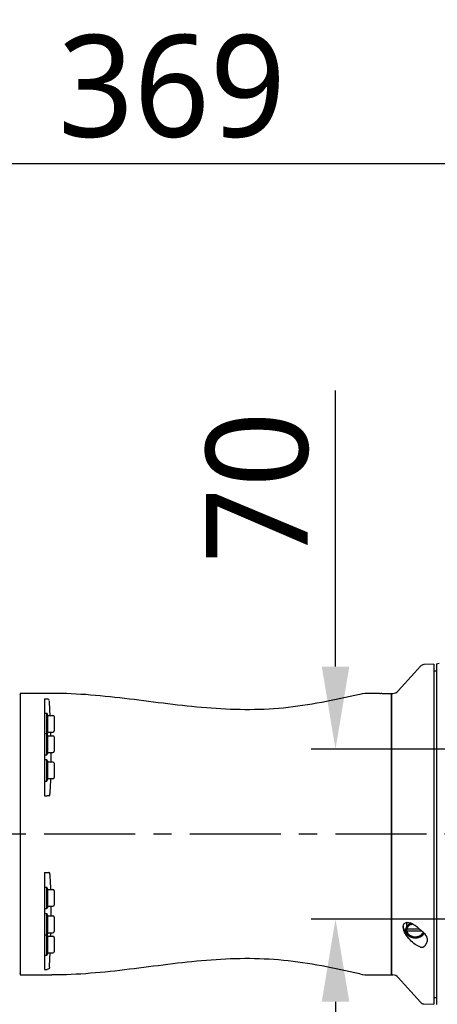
# Model space of a CAD drawing. Header units: millimetres. Extents: x 7426 to 8300, y 124 to 421.
# Tile 42 of 130: x 8011.55 to 8020.15, y 175.54 to 195.82. Entities that reach past the tile are written whole.
import ezdxf
from ezdxf import colors
from ezdxf.entities.mleader import LeaderData, LeaderLine
from ezdxf.math import Vec2, Vec3

# ---------------------------------------------------------------- set-up
doc = ezdxf.new("R2010")
doc.units = ezdxf.units.MM
doc.linetypes.add('BANKLINE1', pattern=[5.5, 4, -1.5])
doc.linetypes.add('CENTER', pattern=[0.6, 0.375, -0.075, 0.075, -0.075])
for name, color, linetype in [('00_COMPONENTS', 7, 'BANKLINE1'), ('DIM', 7, 'Continuous'), ('外形图', 7, 'Continuous')]:
    doc.layers.add(name, color=color, linetype=linetype)
doc.styles.add('微软雅黑', font='msyh.ttc')
doc.dimstyles.new('尺寸标注_1_20比例', dxfattribs={"dimtxt": 2.1, "dimasz": 1.7, "dimexe": 0.5, "dimexo": 0.4, "dimgap": 0.5, "dimtad": 1, "dimdec": 1, "dimlfac": 20, "dimdsep": 46, "dimtxsty": '微软雅黑', "dimcen": 0.09, "dimadec": 0, "dimazin": 0, "dimtp": 0.01, "dimtm": 0.01, "dimtfac": 1, "dimtdec": 1, "dimtofl": 0, "dimtmove": 0, "dimatfit": 3, "dimfxl": 1, "dimtolj": 1, "dimarcsym": 0})

# ---------------------------------------------------------------- blocks, each defined once
blk = doc.blocks.new('*D1478')
at = {"layer": 'Defpoints', "color": 0}
for p in [(8023.302, 180.792), (8018.053, 177.292), (8023.302, 177.292)]:
    blk.add_point(p, dxfattribs=at)
at = {"layer": '外形图', "color": 0, "linetype": 'Continuous', "lineweight": -2}
for p, q in [((8018.053, 182.492), (8018.053, 188.178)), ((8022.902, 180.792), (8017.553, 180.792)), ((8022.902, 177.292), (8017.553, 177.292)), ((8018.053, 175.592), (8018.053, 173.892))]:
    blk.add_line(p, q, dxfattribs=at)
at = {"layer": '外形图', "color": 0}
for points in [[(8017.77, 182.492), (8018.337, 182.492), (8018.053, 180.792)], [(8018.337, 175.592), (8017.77, 175.592), (8018.053, 177.292)]]:
    blk.add_solid(points, dxfattribs=at)
at = {"layer": '外形图', "color": 0, "insert": (8015.383, 186.185), "char_height": 2.1, "attachment_point": 2, "rotation": 90, "style": '微软雅黑'}
blk.add_mtext('\\A1;70', dxfattribs=at)
blk = doc.blocks.new('*D1512')
at = {"layer": 'Defpoints', "color": 0}
for p in [(8023.907, 192.853), (8023.907, 180.792), (8005.457, 180.292)]:
    blk.add_point(p, dxfattribs=at)
at = {"layer": 'DIM', "color": 0, "linetype": 'ByBlock', "lineweight": -2, "ltscale": 20}
for p, q in [((8005.457, 180.692), (8005.457, 193.353)), ((8023.907, 181.192), (8023.907, 193.353)), ((8007.157, 192.853), (8022.207, 192.853))]:
    blk.add_line(p, q, dxfattribs=at)
at = {"layer": 'DIM', "color": 0}
for points in [[(8007.157, 193.136), (8007.157, 192.57), (8005.457, 192.853)], [(8022.207, 192.57), (8022.207, 193.136), (8023.907, 192.853)]]:
    blk.add_solid(points, dxfattribs=at)
at = {"layer": 'DIM', "color": 0, "insert": (8014.682, 194.438), "char_height": 2.1, "attachment_point": 5, "style": '微软雅黑'}
blk.add_mtext('\\A1;\\A1;369', dxfattribs=at)

msp = doc.modelspace()

# ---------------------------------------------------------------- linework, layer by layer
at = {"layer": '00_COMPONENTS', "linetype": 'CENTER', "ltscale": 5}
msp.add_line((8046.926, 179.0415), (7985.7152, 179.0415), dxfattribs=at)
at = {"layer": '外形图', "linetype": 'Continuous'}
for p, q in [((8020.0822, 182.5404), (8019.8752, 182.535)), ((8020.0822, 182.5404), (8020.0822, 175.5418)), ((8020.1322, 182.5494), (8020.1902, 182.5668)), ((8020.1322, 182.5494), (8020.1322, 175.5342)), ((8019.3438, 181.9916), (8019.6809, 182.3668)), ((8019.6809, 182.3668), (8019.6822, 182.3668)), ((8019.8035, 182.5018), (8019.6822, 182.3668)), ((8020.0822, 182.4028), (8020.1322, 182.4028)), ((8011.5571, 181.9168), (8011.546, 181.9248)), ((8011.5571, 181.9418), (8011.5571, 176.1418)), ((8012.2071, 181.9418), (8011.5571, 181.9418)), ((8018.9572, 181.9418), (8018.7648, 181.9418)), ((8018.9658, 181.9417), (8018.9639, 181.9417)), ((8018.9639, 181.9417), (8018.9701, 181.9416)), ((8019.0072, 181.9414), (8018.9816, 181.9415)), ((8019.0072, 181.9414), (8019.2072, 181.9414)), ((8019.2072, 181.9418), (8019.2322, 181.9418)), ((8019.2072, 176.1418), (8019.2072, 181.9418)), ((8019.2072, 181.9414), (8019.2072, 176.1418)), ((8012.0571, 181.832), (8012.0571, 179.8324)), ((8012.0571, 181.832), (8012.1096, 181.832)), ((8012.0571, 181.5351), (8012.1071, 181.5351)), ((8012.1071, 180.678), (8012.1071, 181.5351)), ((8012.1244, 181.4876), (8012.1107, 181.5253)), ((8012.1244, 181.1426), (8012.1244, 181.4876)), ((8012.1244, 181.4876), (8012.2296, 181.4876)), ((8012.2546, 181.4626), (8012.2546, 181.1676)), ((8012.0571, 181.118), (8012.1071, 181.118)), ((8012.1244, 181.0705), (8012.1107, 181.1081)), ((8012.1244, 181.1426), (8012.1113, 181.1066)), ((8012.1244, 181.1426), (8012.2296, 181.1426)), ((8012.1244, 180.7255), (8012.1244, 181.0705)), ((8012.1244, 181.0705), (8012.2296, 181.0705)), ((8012.2546, 181.0455), (8012.2546, 180.7505)), ((8012.1244, 180.7255), (8012.1107, 180.6878)), ((8012.1244, 180.7255), (8012.2296, 180.7255)), ((8012.1872, 180.7255), (8012.1872, 180.5268)), ((8012.0571, 180.678), (8012.1071, 180.678)), ((8012.1071, 180.5743), (8012.0571, 180.5743)), ((8012.1071, 180.1343), (8012.1071, 180.5743)), ((8012.1107, 180.5644), (8012.1244, 180.5268)), ((8012.1244, 180.1818), (8012.1244, 180.5268)), ((8012.2296, 180.5268), (8012.1244, 180.5268)), ((8012.2546, 180.5018), (8012.2546, 180.2068)), ((8012.0571, 180.1343), (8012.1071, 180.1343)), ((8012.1107, 180.1442), (8012.1244, 180.1818)), ((8012.2296, 180.1818), (8012.1244, 180.1818)), ((8012.0571, 179.8324), (8012.1096, 179.8324)), ((8012.0571, 178.2512), (8012.0571, 176.2516)), ((8012.0571, 178.2512), (8012.1096, 178.2512)), ((8012.0571, 177.9493), (8012.1071, 177.9493)), ((8012.1071, 177.5093), (8012.1071, 177.9493)), ((8012.1244, 177.9018), (8012.1107, 177.9394)), ((8012.1244, 177.5568), (8012.1244, 177.9018)), ((8012.1244, 177.9018), (8012.2296, 177.9018)), ((8012.2546, 177.8768), (8012.2546, 177.5818)), ((8012.0571, 177.5093), (8012.1071, 177.5093)), ((8012.1244, 177.5568), (8012.1107, 177.5191)), ((8012.1244, 177.5568), (8012.2296, 177.5568)), ((8012.1872, 177.5568), (8012.1872, 177.3581)), ((8012.0571, 177.4056), (8012.1071, 177.4056)), ((8012.1071, 176.5484), (8012.1071, 177.4056)), ((8012.1244, 177.3581), (8012.1107, 177.3957)), ((8012.1244, 177.3581), (8012.2296, 177.3581)), ((8012.1244, 177.0131), (8012.1244, 177.3581)), ((8012.2546, 177.3331), (8012.2546, 177.0381)), ((8019.5222, 177.1444), (8019.5216, 177.1435)), ((8019.5222, 177.2222), (8019.5276, 177.2246)), ((8019.5222, 176.9907), (8019.5222, 177.2222)), ((8019.5222, 177.0892), (8019.5248, 177.0888)), ((8019.7841, 177.0885), (8019.5222, 177.0885)), ((8019.5248, 177.0418), (8019.5222, 177.0422)), ((8019.8324, 177.0418), (8019.5248, 177.0418)), ((8012.0571, 176.9656), (8012.1071, 176.9656)), ((8012.1244, 177.0131), (8012.1107, 176.9755)), ((8012.1244, 176.9409), (8012.1113, 176.977)), ((8012.1244, 177.0131), (8012.2296, 177.0131)), ((8012.1244, 176.9409), (8012.2296, 176.9409)), ((8012.1244, 176.5959), (8012.1244, 176.9409)), ((8012.2546, 176.9159), (8012.2546, 176.6209)), ((8019.8722, 177.0089), (8019.8722, 176.9907)), ((8019.8801, 176.9979), (8019.8815, 177.0004)), ((8012.0571, 176.5484), (8012.1071, 176.5484)), ((8012.1244, 176.5959), (8012.1107, 176.5583)), ((8012.1244, 176.5959), (8012.2296, 176.5959)), ((8012.0571, 176.2516), (8012.1096, 176.2516)), ((8011.5571, 176.1668), (8011.5456, 176.1585)), ((8011.5571, 176.1418), (8012.2071, 176.1418)), ((8018.7648, 176.1418), (8019.2072, 176.1418)), ((8019.2072, 176.1418), (8019.2322, 176.1418)), ((8019.3438, 176.092), (8019.8035, 175.5803)), ((8020.0822, 175.6792), (8020.1322, 175.6792)), ((8019.8752, 175.5472), (8020.0822, 175.5417))]:
    msp.add_line(p, q, dxfattribs=at)
for centre, radius, start, end in [((8019.8778, 182.4351), 0.0999, 91.50585, 138.07274), ((8018.7648, 180.9418), 1, 90, 102.2624), ((8019.0373, 188.212), 6.2707, 269.34692, 269.49148), ((8019.2322, 182.0918), 0.15, 270, 318.06596), ((7967.2772, 179.5475), 44.938, 2.4744, 2.85034), ((8012.0966, 181.5201), 0.015, 20, 45.55634), ((8012.2296, 181.4626), 0.025, 0, 90), ((8012.0966, 181.103), 0.015, 20, 45.55634), ((8004.4401, 180.9611), 7.7474, 0.77554, 1.34314), ((8012.2296, 181.1676), 0.025, 270, 0), ((8012.2296, 181.0455), 0.025, 0, 90), ((8012.0966, 180.693), 0.015, 314.44366, 340), ((8012.2296, 180.7505), 0.025, 270, 0), ((8012.0966, 180.5593), 0.015, 20, 45.55634), ((8012.2296, 180.5018), 0.025, 0, 90), ((8012.0966, 180.1493), 0.015, 314.44366, 340), ((8012.2296, 180.2068), 0.025, 270, 0), ((8012.0966, 177.9343), 0.015, 20, 45.55634), ((8012.2296, 177.8768), 0.025, 0, 90), ((8012.0966, 177.5243), 0.015, 314.44366, 340), ((8012.2296, 177.5818), 0.025, 270, 0), ((8012.0966, 177.3906), 0.015, 20, 45.55634), ((8012.2296, 177.3331), 0.025, 0, 90), ((8012.2296, 177.0381), 0.025, 270, 0), ((8019.6021, 177.1589), 0.1549, 183.95433, 189.09106), ((8019.6603, 177.199), 0.227, 228.43633, 232.09695), ((8019.5346, 177.11), 0.1154, 96.10542, 96.50255), ((8019.0659, 178.4319), 1.3617, 289.57675, 290.31037), ((8019.535, 177.1057), 0.1197, 93.66225, 96.09293), ((8019.1656, 178.1662), 1.078, 294.3285, 295.97636), ((8012.0966, 176.9806), 0.015, 314.44366, 340), ((8004.44, 177.1225), 7.7474, 358.65684, 359.22446), ((8012.2296, 176.9159), 0.025, 0, 90), ((8020.3211, 178.4484), 1.6623, 241.27332, 241.91559), ((8019.0733, 178.4484), 1.6623, 298.08441, 298.72668), ((8012.0966, 176.5634), 0.015, 314.44366, 340), ((7967.2772, 178.536), 44.9379, 357.14966, 357.5256), ((8012.2296, 176.6209), 0.025, 270, 0), ((8018.7648, 177.1418), 1, 257.7376, 270), ((8019.2322, 175.9918), 0.15, 41.93404, 90), ((8019.8778, 175.6471), 0.1, 221.93404, 268.5)]:
    msp.add_arc(centre, radius, start, end, dxfattribs=at)
for points, knots in [([(8018.5524, 181.919), (8018.032, 181.8059), (8016.9904, 181.5787), (8015.3849, 181.6088), (8013.8074, 181.8373), (8012.7414, 181.9418), (8012.2071, 181.9418)], [0, 0, 0, 0, 0.2502404, 0.4983477, 0.7489464, 1, 1, 1, 1]), ([(8012.1096, 181.832), (8012.1212, 181.832), (8012.1471, 181.8305), (8012.152, 181.8003), (8012.146, 181.7923)], [0, 0, 0, 0, 0.5377896, 1, 1, 1, 1]), ([(8012.1595, 179.8342), (8012.1664, 179.8428), (8012.1701, 179.8796), (8012.1848, 179.9911), (8012.1853, 180.0973), (8012.1864, 180.178)], [0, 0, 0, 0, 0.095869, 0.2994887, 1, 1, 1, 1]), ([(8012.1595, 179.8342), (8012.1573, 179.8314), (8012.1407, 179.8347), (8012.1288, 179.8324), (8012.1188, 179.8326)], [0, 0, 0, 0, 0.264278, 1, 1, 1, 1]), ([(8012.1096, 178.2512), (8012.1207, 178.2512), (8012.1276, 178.2511), (8012.1557, 178.2514), (8012.1479, 178.2497), (8012.146, 178.2494)], [0, 0, 0, 0, 0.7000354, 0.8800938, 1, 1, 1, 1]), ([(8012.1864, 177.9067), (8012.1852, 177.9872), (8012.1848, 178.093), (8012.1701, 178.2042), (8012.1664, 178.2408), (8012.1595, 178.2494)], [0, 0, 0, 0, 0.7004898, 0.9040964, 1, 1, 1, 1]), ([(8019.4472, 177.1338), (8019.4472, 177.1569), (8019.4583, 177.204), (8019.5022, 177.2225), (8019.5215, 177.2247)], [0, 0, 0, 0, 0.5438168, 1, 1, 1, 1]), ([(8019.8035, 176.7145), (8019.7655, 176.7276), (8019.6882, 176.7717), (8019.5816, 176.8649), (8019.4895, 176.9837), (8019.4472, 177.0838), (8019.4472, 177.1338)], [0, 0, 0, 0, 0.2105612, 0.4599265, 0.7378284, 1, 1, 1, 1]), ([(8019.5097, 177.0292), (8019.5017, 177.0364), (8019.473, 177.0656), (8019.4539, 177.1047), (8019.4491, 177.1344)], [0, 0, 0, 0, 0.2643703, 1, 1, 1, 1]), ([(8019.5216, 177.1435), (8019.5181, 177.1373), (8019.5137, 177.1296), (8019.5086, 177.1203), (8019.5048, 177.1142), (8019.5028, 177.1057), (8019.5, 177.0956), (8019.4977, 177.0871), (8019.4959, 177.0804), (8019.4964, 177.0735), (8019.4961, 177.0649), (8019.4964, 177.0563), (8019.496, 177.0494), (8019.4979, 177.0426), (8019.5002, 177.0342), (8019.503, 177.0241), (8019.5051, 177.0156), (8019.509, 177.0094), (8019.5125, 177.0031), (8019.5161, 176.9968), (8019.5199, 176.9906), (8019.5221, 176.9857), (8019.5264, 176.9818), (8019.5313, 176.9762), (8019.5365, 176.9708), (8019.5416, 176.9653), (8019.5464, 176.9597), (8019.5548, 176.9541), (8019.5645, 176.9471), (8019.5727, 176.9414), (8019.5793, 176.9367), (8019.5871, 176.9336), (8019.5965, 176.9291), (8019.6062, 176.925), (8019.6136, 176.9212), (8019.622, 176.9191), (8019.6324, 176.9164), (8019.645, 176.9132), (8019.6554, 176.9104), (8019.6643, 176.9099), (8019.6774, 176.9087), (8019.6884, 176.9079), (8019.6972, 176.9071)], [0, 0, 0, 0, 0.0625, 0.078125, 0.09375, 0.125, 0.15625, 0.1875, 0.203125, 0.21875, 0.25, 0.28125, 0.296875, 0.3125, 0.34375, 0.375, 0.40625, 0.421875, 0.4375, 0.46875, 0.484375, 0.5, 0.515625, 0.53125, 0.5625, 0.578125, 0.59375, 0.625, 0.65625, 0.6875, 0.703125, 0.71875, 0.75, 0.78125, 0.796875, 0.8125, 0.84375, 0.875, 0.90625, 0.921875, 0.9375, 1, 1, 1, 1]), ([(8019.6115, 177.2085), (8019.607, 177.2066), (8019.5979, 177.2031), (8019.5806, 177.1945), (8019.56, 177.1825), (8019.543, 177.1675), (8019.5305, 177.1548), (8019.525, 177.1478), (8019.5222, 177.1444)], [0, 0, 0, 0, 0.125, 0.25, 0.5, 0.75, 0.875, 1, 1, 1, 1]), ([(8019.5536, 177.1436), (8019.5465, 177.1356), (8019.5344, 177.1185), (8019.527, 177.0987), (8019.5248, 177.0888)], [0, 0, 0, 0, 0.5109859, 1, 1, 1, 1]), ([(8019.5248, 177.0418), (8019.527, 177.0319), (8019.5344, 177.0121), (8019.5465, 176.9949), (8019.5536, 176.987)], [0, 0, 0, 0, 0.4890141, 1, 1, 1, 1]), ([(8019.5273, 177.2252), (8019.5748, 177.2282), (8019.6811, 177.1829), (8019.7625, 177.1129), (8019.8035, 177.0687)], [0, 0, 0, 0, 0.4407497, 1, 1, 1, 1]), ([(8019.6097, 177.1839), (8019.6038, 177.1812), (8019.5804, 177.1709), (8019.5565, 177.1615), (8019.5386, 177.1548)], [0, 0, 0, 0, 0.2533856, 1, 1, 1, 1]), ([(8019.6097, 177.1839), (8019.6042, 177.1814), (8019.5836, 177.1709), (8019.565, 177.1563), (8019.5536, 177.1436)], [0, 0, 0, 0, 0.2600708, 1, 1, 1, 1]), ([(8019.6419, 177.1952), (8019.6391, 177.1945), (8019.6281, 177.1914), (8019.6174, 177.1874), (8019.6097, 177.1839)], [0, 0, 0, 0, 0.2529483, 1, 1, 1, 1]), ([(8019.5386, 176.9819), (8019.5445, 176.9787), (8019.5679, 176.9664), (8019.5917, 176.9548), (8019.6097, 176.9467)], [0, 0, 0, 0, 0.2523318, 1, 1, 1, 1]), ([(8019.5536, 176.987), (8019.5573, 176.9828), (8019.5737, 176.9665), (8019.5937, 176.9539), (8019.6097, 176.9467)], [0, 0, 0, 0, 0.2409748, 1, 1, 1, 1]), ([(8019.6097, 176.9467), (8019.617, 176.9434), (8019.6458, 176.9308), (8019.6751, 176.9195), (8019.6972, 176.9117)], [0, 0, 0, 0, 0.2541214, 1, 1, 1, 1]), ([(8019.6097, 176.9467), (8019.6164, 176.9437), (8019.6444, 176.9329), (8019.6746, 176.9283), (8019.6972, 176.9283)], [0, 0, 0, 0, 0.2451072, 1, 1, 1, 1]), ([(8019.6972, 176.9071), (8019.7019, 176.9075), (8019.7112, 176.9081), (8019.7228, 176.9091), (8019.7321, 176.9095), (8019.7412, 176.9113), (8019.7526, 176.914), (8019.7641, 176.9164), (8019.7731, 176.9187), (8019.7815, 176.9223), (8019.7901, 176.9255), (8019.7985, 176.929), (8019.8051, 176.9312), (8019.8105, 176.9349), (8019.8181, 176.9394), (8019.8255, 176.944), (8019.8333, 176.9484), (8019.8398, 176.9537), (8019.8476, 176.9608), (8019.8556, 176.9676), (8019.8617, 176.9734), (8019.8664, 176.9801), (8019.8727, 176.9881), (8019.8776, 176.9947), (8019.8801, 176.9979)], [0, 0, 0, 0, 0.0625, 0.125, 0.15625, 0.1875, 0.25, 0.3125, 0.34375, 0.375, 0.4375, 0.46875, 0.5, 0.53125, 0.5625, 0.625, 0.65625, 0.6875, 0.75, 0.8125, 0.84375, 0.875, 0.9375, 1, 1, 1, 1]), ([(8019.6972, 176.9117), (8019.7045, 176.9142), (8019.734, 176.925), (8019.7631, 176.9369), (8019.7847, 176.9467)], [0, 0, 0, 0, 0.2460756, 1, 1, 1, 1]), ([(8019.6972, 176.9283), (8019.7048, 176.9283), (8019.7347, 176.9298), (8019.7644, 176.9375), (8019.7847, 176.9467)], [0, 0, 0, 0, 0.2547779, 1, 1, 1, 1]), ([(8019.7847, 176.9467), (8019.7902, 176.9491), (8019.8108, 176.9596), (8019.8294, 176.9742), (8019.8408, 176.987)], [0, 0, 0, 0, 0.2600708, 1, 1, 1, 1]), ([(8019.7847, 176.9467), (8019.7907, 176.9494), (8019.8147, 176.9605), (8019.8383, 176.9725), (8019.8558, 176.9819)], [0, 0, 0, 0, 0.2474437, 1, 1, 1, 1]), ([(8019.8408, 176.987), (8019.8429, 176.9894), (8019.8509, 176.9989), (8019.8575, 177.0096), (8019.8614, 177.0179)], [0, 0, 0, 0, 0.2558214, 1, 1, 1, 1]), ([(8019.9472, 176.8652), (8019.9472, 176.878), (8019.9405, 176.9319), (8019.9066, 176.98), (8019.8752, 177.0065)], [0, 0, 0, 0, 0.2378664, 1, 1, 1, 1]), ([(8019.8752, 176.7317), (8019.8967, 176.7477), (8019.9334, 176.7872), (8019.9472, 176.84), (8019.9472, 176.8652)], [0, 0, 0, 0, 0.5158248, 1, 1, 1, 1]), ([(8019.8035, 176.7145), (8019.8088, 176.7126), (8019.8341, 176.7086), (8019.8596, 176.72), (8019.8752, 176.7317)], [0, 0, 0, 0, 0.2249504, 1, 1, 1, 1]), ([(8018.5524, 176.1646), (8018.032, 176.2777), (8016.9904, 176.5049), (8015.3849, 176.4748), (8013.8074, 176.2463), (8012.7414, 176.1418), (8012.2071, 176.1418)], [0, 0, 0, 0, 0.2502404, 0.4983477, 0.7489464, 1, 1, 1, 1]), ([(8012.1595, 176.3014), (8012.1589, 176.2894), (8012.1576, 176.2633), (8012.1268, 176.2578), (8012.1188, 176.2638)], [0, 0, 0, 0, 0.5429686, 1, 1, 1, 1])]:
    msp.add_open_spline(points, degree=3, knots=knots, dxfattribs=at)
msp.add_open_spline([(8019.8752, 177.0065), (8019.851, 177.0268), (8019.825, 177.0454), (8019.8035, 177.0687)], degree=3, dxfattribs=at)

# ---------------------------------------------------------------- dimensions: what is measured, and where the dimension line sits
at = {"layer": 'DIM', "linetype": 'ByBlock', "ltscale": 20}
dim = msp.add_linear_dim(base=(8023.9073, 192.8528), p1=(8005.457, 180.2918), p2=(8023.9073, 180.7918), text='\\A1;369', dimstyle='尺寸标注_1_20比例', dxfattribs=at)
dim.commit()
dim.dimension.update_dxf_attribs({"geometry": '*D1512', "text_midpoint": (8014.6821, 194.4381)})
at = {"layer": '外形图', "linetype": 'Continuous'}
dim = msp.add_linear_dim(base=(8018.0532, 177.2918), p1=(8023.3023, 180.7918), p2=(8023.3023, 177.2918), angle=270, dimstyle='尺寸标注_1_20比例', dxfattribs=at)
dim.commit()
dim.dimension.update_dxf_attribs({"geometry": '*D1478', "text_midpoint": (8018.0532, 186.1851), "dimtype": 160})

# ---------------------------------------------------------------- leaders
at = {"layer": '外形图'}
ml = msp.add_multileader_mtext('Standard', dxfattribs=at)
ml.set_content('4×M5{\\A1;\\C256;深度10}', style='微软雅黑')
ml.set_leader_properties()
ml.build(insert=Vec2(0, 0))
ml.multileader.update_dxf_attribs({"text_left_attachment_type": 5, "text_right_attachment_type": 5, "dogleg_length": 0.1667, "arrow_head_size": 1.7})
ctx = ml.context
ctx.base_point, ctx.char_height, ctx.arrow_head_size, ctx.landing_gap_size, ctx.plane_origin = Vec3(8001.2218, 167.8657), 2.1, 1.7, 0.3333, Vec3(8023.9073, 177.2918)
ctx.left_attachment, ctx.right_attachment, ctx.text_align_type = 5, 5, 2
notes = []
notes.append((ctx, [(0, (1, 1, 0), (8018.7507, 167.8657), (-1, 0), 0.1667, [(0, [(8023.9073, 177.2918)], 0, [])])]))
ctx.mtext.insert, ctx.mtext.alignment, ctx.mtext.flow_direction = Vec3(8018.2507, 170.5825), 3, 5
for ctx, leaders in notes:
    for number, flags, end, landing, length, lines in leaders:
        leader = LeaderData()
        leader.index, (leader.has_last_leader_line, leader.has_dogleg_vector, leader.attachment_direction) = number, flags
        leader.last_leader_point, leader.dogleg_vector, leader.dogleg_length = Vec3(end), Vec3(landing), length
        for number, points, colour, breaks in lines:
            line = LeaderLine()
            line.index, line.vertices, line.color, line.breaks = number, Vec3.list(points), colors.encode_raw_color(colour), breaks
            leader.lines.append(line)
        ctx.leaders.append(leader)

doc.saveas('drawing.dxf')
